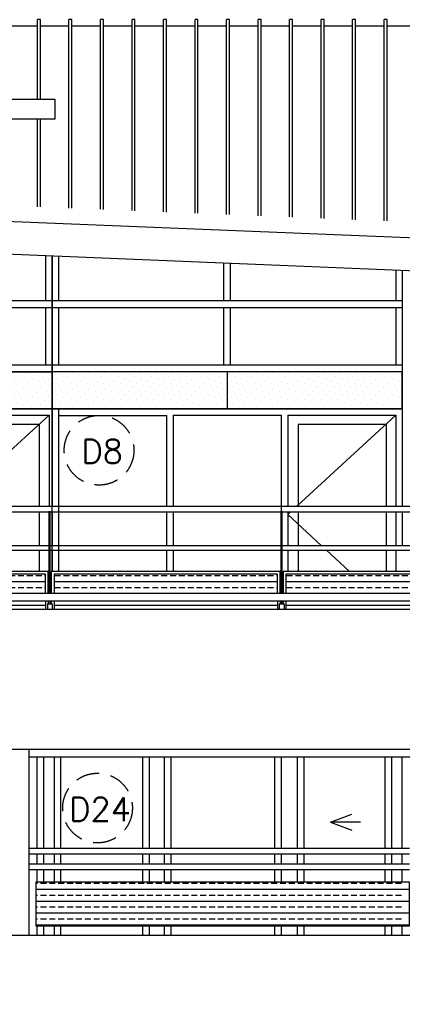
# Model space of a CAD drawing. Extents: x -84711 to 98481, y -64904 to 90945.
# Tile 23 of 29: x 35686 to 39729, y 72160 to 82560. Entities that reach past the tile are written whole.
import ezdxf

# ---------------------------------------------------------------- set-up
doc = ezdxf.new("R2010")
doc.units = 0
doc.header["$LTSCALE"] = 2000
doc.header["$MEASUREMENT"] = 0
doc.linetypes.add('HIDDEN2', pattern=[0.1875, 0.125, -0.0625])
doc.layers.get('0').update_dxf_attribs({"linetype": 'CONTINUOUS'})
for name, color, linetype in [('ALGEM-ARC', 15, 'CONTINUOUS'), ('ALUM-AZ', 15, 'CONTINUOUS'), ('BETON-AZ', 3, 'CONTINUOUS'), ('HOUT-AZ', 15, 'CONTINUOUS'), ('MTXT35', 4, 'CONTINUOUS'), ('MUURGAT', 2, 'CONTINUOUS'), ('NATUUR', 6, 'CONTINUOUS'), ('NUMMER', 2, 'CONTINUOUS'), ('STAAL-AZ', 3, 'CONTINUOUS')]:
    doc.layers.add(name, color=color, linetype=linetype)
doc.styles.get("Standard").update_dxf_attribs({"font": 'simplex'})

# ---------------------------------------------------------------- blocks, each defined once
blk = doc.blocks.new('*X38')
at = {"color": 0}
for p, q in [((71749, 31002), (71749, 31002)), ((71926, 31002), (71926, 31002)), ((72103, 31002), (72103, 31002)), ((72280, 31002), (72280, 31002)), ((72456, 31002), (72456, 31002)), ((72633, 31002), (72633, 31002)), ((72810, 31002), (72810, 31002)), ((72987, 31002), (72987, 31002)), ((73163, 31002), (73163, 31002)), ((73340, 31002), (73340, 31002)), ((73517, 31002), (73517, 31002)), ((73694, 31002), (73694, 31002)), ((73871, 31002), (73871, 31002)), ((74047, 31002), (74047, 31002)), ((74224, 31002), (74224, 31002)), ((74401, 31002), (74401, 31002)), ((74578, 31002), (74578, 31002)), ((74754, 31002), (74754, 31002)), ((74931, 31002), (74931, 31002)), ((75108, 31002), (75108, 31002)), ((75285, 31002), (75285, 31002)), ((71727, 30892), (71727, 30892)), ((71771, 30936), (71771, 30936)), ((71816, 30980), (71816, 30980)), ((71838, 30914), (71838, 30914)), ((71882, 30958), (71882, 30958)), ((71904, 30892), (71904, 30892)), ((71948, 30936), (71948, 30936)), ((71992, 30980), (71992, 30980)), ((72014, 30914), (72014, 30914)), ((72059, 30958), (72059, 30958)), ((72081, 30892), (72081, 30892)), ((72125, 30936), (72125, 30936)), ((72169, 30980), (72169, 30980)), ((72191, 30914), (72191, 30914)), ((72235, 30958), (72235, 30958)), ((72257, 30892), (72257, 30892)), ((72302, 30936), (72302, 30936)), ((72346, 30980), (72346, 30980)), ((72368, 30914), (72368, 30914)), ((72412, 30958), (72412, 30958)), ((72434, 30892), (72434, 30892)), ((72478, 30936), (72478, 30936)), ((72523, 30980), (72523, 30980)), ((72545, 30914), (72545, 30914)), ((72589, 30958), (72589, 30958)), ((72611, 30892), (72611, 30892)), ((72655, 30936), (72655, 30936)), ((72699, 30980), (72699, 30980)), ((72722, 30914), (72722, 30914)), ((72766, 30958), (72766, 30958)), ((72788, 30892), (72788, 30892)), ((72832, 30936), (72832, 30936)), ((72876, 30980), (72876, 30980)), ((72898, 30914), (72898, 30914)), ((72942, 30958), (72942, 30958)), ((72965, 30892), (72965, 30892)), ((73009, 30936), (73009, 30936)), ((73053, 30980), (73053, 30980)), ((73075, 30914), (73075, 30914)), ((73119, 30958), (73119, 30958)), ((73141, 30892), (73141, 30892)), ((73186, 30936), (73186, 30936)), ((73230, 30980), (73230, 30980)), ((73252, 30914), (73252, 30914)), ((73296, 30958), (73296, 30958)), ((73318, 30892), (73318, 30892)), ((73362, 30936), (73362, 30936)), ((73407, 30980), (73407, 30980)), ((73429, 30914), (73429, 30914)), ((73473, 30958), (73473, 30958)), ((73495, 30892), (73495, 30892)), ((73539, 30936), (73539, 30936)), ((73583, 30980), (73583, 30980)), ((73605, 30914), (73605, 30914)), ((73650, 30958), (73650, 30958)), ((73672, 30892), (73672, 30892)), ((73716, 30936), (73716, 30936)), ((73760, 30980), (73760, 30980)), ((73782, 30914), (73782, 30914)), ((73826, 30958), (73826, 30958)), ((73848, 30892), (73848, 30892)), ((73893, 30936), (73893, 30936)), ((73937, 30980), (73937, 30980)), ((73959, 30914), (73959, 30914)), ((74003, 30958), (74003, 30958)), ((74025, 30892), (74025, 30892)), ((74069, 30936), (74069, 30936)), ((74114, 30980), (74114, 30980)), ((74136, 30914), (74136, 30914)), ((74180, 30958), (74180, 30958)), ((74202, 30892), (74202, 30892)), ((74246, 30936), (74246, 30936)), ((74290, 30980), (74290, 30980)), ((74313, 30914), (74313, 30914)), ((74357, 30958), (74357, 30958)), ((74379, 30892), (74379, 30892)), ((74423, 30936), (74423, 30936)), ((74467, 30980), (74467, 30980)), ((74489, 30914), (74489, 30914)), ((74533, 30958), (74533, 30958)), ((74556, 30892), (74556, 30892)), ((74600, 30936), (74600, 30936)), ((74644, 30980), (74644, 30980)), ((74666, 30914), (74666, 30914)), ((74710, 30958), (74710, 30958)), ((74732, 30892), (74732, 30892)), ((74777, 30936), (74777, 30936)), ((74821, 30980), (74821, 30980)), ((74843, 30914), (74843, 30914)), ((74887, 30958), (74887, 30958)), ((74909, 30892), (74909, 30892)), ((74953, 30936), (74953, 30936)), ((74998, 30980), (74998, 30980)), ((75020, 30914), (75020, 30914)), ((75064, 30958), (75064, 30958)), ((75086, 30892), (75086, 30892)), ((75130, 30936), (75130, 30936)), ((75174, 30980), (75174, 30980)), ((75196, 30914), (75196, 30914)), ((75241, 30958), (75241, 30958)), ((75263, 30892), (75263, 30892)), ((75307, 30936), (75307, 30936)), ((75351, 30980), (75351, 30980)), ((75373, 30914), (75373, 30914)), ((71749, 30825), (71749, 30825)), ((71793, 30870), (71793, 30870)), ((71816, 30803), (71816, 30803)), ((71860, 30848), (71860, 30848)), ((71926, 30825), (71926, 30825)), ((71970, 30870), (71970, 30870)), ((71992, 30803), (71992, 30803)), ((72037, 30848), (72037, 30848)), ((72103, 30825), (72103, 30825)), ((72147, 30870), (72147, 30870)), ((72169, 30803), (72169, 30803)), ((72213, 30848), (72213, 30848)), ((72280, 30825), (72280, 30825)), ((72324, 30870), (72324, 30870)), ((72346, 30803), (72346, 30803)), ((72390, 30848), (72390, 30848)), ((72456, 30825), (72456, 30825)), ((72501, 30870), (72501, 30870)), ((72523, 30803), (72523, 30803)), ((72567, 30848), (72567, 30848)), ((72633, 30825), (72633, 30825)), ((72677, 30870), (72677, 30870)), ((72699, 30803), (72699, 30803)), ((72744, 30848), (72744, 30848)), ((72810, 30825), (72810, 30825)), ((72854, 30870), (72854, 30870)), ((72876, 30803), (72876, 30803)), ((72920, 30848), (72920, 30848)), ((72987, 30825), (72987, 30825)), ((73031, 30870), (73031, 30870)), ((73053, 30803), (73053, 30803)), ((73097, 30848), (73097, 30848)), ((73163, 30825), (73163, 30825)), ((73208, 30870), (73208, 30870)), ((73230, 30803), (73230, 30803)), ((73274, 30848), (73274, 30848)), ((73340, 30825), (73340, 30825)), ((73384, 30870), (73384, 30870)), ((73407, 30803), (73407, 30803)), ((73451, 30848), (73451, 30848)), ((73517, 30825), (73517, 30825)), ((73561, 30870), (73561, 30870)), ((73583, 30803), (73583, 30803)), ((73627, 30848), (73627, 30848)), ((73694, 30825), (73694, 30825)), ((73738, 30870), (73738, 30870)), ((73760, 30803), (73760, 30803)), ((73804, 30848), (73804, 30848)), ((73871, 30825), (73871, 30825)), ((73915, 30870), (73915, 30870)), ((73937, 30803), (73937, 30803)), ((73981, 30848), (73981, 30848)), ((74047, 30825), (74047, 30825)), ((74092, 30870), (74092, 30870)), ((74114, 30803), (74114, 30803)), ((74158, 30848), (74158, 30848)), ((74224, 30825), (74224, 30825)), ((74268, 30870), (74268, 30870)), ((74290, 30803), (74290, 30803)), ((74335, 30848), (74335, 30848)), ((74401, 30825), (74401, 30825)), ((74445, 30870), (74445, 30870)), ((74467, 30803), (74467, 30803)), ((74511, 30848), (74511, 30848)), ((74578, 30825), (74578, 30825)), ((74622, 30870), (74622, 30870)), ((74644, 30803), (74644, 30803)), ((74688, 30848), (74688, 30848)), ((74754, 30825), (74754, 30825)), ((74799, 30870), (74799, 30870)), ((74821, 30803), (74821, 30803)), ((74865, 30848), (74865, 30848)), ((74931, 30825), (74931, 30825)), ((74975, 30870), (74975, 30870)), ((74998, 30803), (74998, 30803)), ((75042, 30848), (75042, 30848)), ((75108, 30825), (75108, 30825)), ((75152, 30870), (75152, 30870)), ((75174, 30803), (75174, 30803)), ((75218, 30848), (75218, 30848)), ((75285, 30825), (75285, 30825)), ((75329, 30870), (75329, 30870)), ((75351, 30803), (75351, 30803)), ((75395, 30848), (75395, 30848)), ((71727, 30715), (71727, 30715)), ((71771, 30759), (71771, 30759)), ((71793, 30693), (71793, 30693)), ((71838, 30737), (71838, 30737)), ((71882, 30781), (71882, 30781)), ((71904, 30715), (71904, 30715)), ((71948, 30759), (71948, 30759)), ((71970, 30693), (71970, 30693)), ((72014, 30737), (72014, 30737)), ((72059, 30781), (72059, 30781)), ((72081, 30715), (72081, 30715)), ((72125, 30759), (72125, 30759)), ((72147, 30693), (72147, 30693)), ((72191, 30737), (72191, 30737)), ((72235, 30781), (72235, 30781)), ((72257, 30715), (72257, 30715)), ((72302, 30759), (72302, 30759)), ((72324, 30693), (72324, 30693)), ((72368, 30737), (72368, 30737)), ((72412, 30781), (72412, 30781)), ((72434, 30715), (72434, 30715)), ((72478, 30759), (72478, 30759)), ((72501, 30693), (72501, 30693)), ((72545, 30737), (72545, 30737)), ((72589, 30781), (72589, 30781)), ((72611, 30715), (72611, 30715)), ((72655, 30759), (72655, 30759)), ((72677, 30693), (72677, 30693)), ((72722, 30737), (72722, 30737)), ((72766, 30781), (72766, 30781)), ((72788, 30715), (72788, 30715)), ((72832, 30759), (72832, 30759)), ((72854, 30693), (72854, 30693)), ((72898, 30737), (72898, 30737)), ((72942, 30781), (72942, 30781)), ((72965, 30715), (72965, 30715)), ((73009, 30759), (73009, 30759)), ((73031, 30693), (73031, 30693)), ((73075, 30737), (73075, 30737)), ((73119, 30781), (73119, 30781)), ((73141, 30715), (73141, 30715)), ((73186, 30759), (73186, 30759)), ((73208, 30693), (73208, 30693)), ((73252, 30737), (73252, 30737)), ((73296, 30781), (73296, 30781)), ((73318, 30715), (73318, 30715)), ((73362, 30759), (73362, 30759)), ((73384, 30693), (73384, 30693)), ((73429, 30737), (73429, 30737)), ((73473, 30781), (73473, 30781)), ((73495, 30715), (73495, 30715)), ((73539, 30759), (73539, 30759)), ((73561, 30693), (73561, 30693)), ((73605, 30737), (73605, 30737)), ((73650, 30781), (73650, 30781)), ((73672, 30715), (73672, 30715)), ((73716, 30759), (73716, 30759)), ((73738, 30693), (73738, 30693)), ((73782, 30737), (73782, 30737)), ((73826, 30781), (73826, 30781)), ((73848, 30715), (73848, 30715)), ((73893, 30759), (73893, 30759)), ((73915, 30693), (73915, 30693)), ((73959, 30737), (73959, 30737)), ((74003, 30781), (74003, 30781)), ((74025, 30715), (74025, 30715)), ((74069, 30759), (74069, 30759)), ((74092, 30693), (74092, 30693)), ((74136, 30737), (74136, 30737)), ((74180, 30781), (74180, 30781)), ((74202, 30715), (74202, 30715)), ((74246, 30759), (74246, 30759)), ((74268, 30693), (74268, 30693)), ((74313, 30737), (74313, 30737)), ((74357, 30781), (74357, 30781)), ((74379, 30715), (74379, 30715)), ((74423, 30759), (74423, 30759)), ((74445, 30693), (74445, 30693)), ((74489, 30737), (74489, 30737)), ((74533, 30781), (74533, 30781)), ((74556, 30715), (74556, 30715)), ((74600, 30759), (74600, 30759)), ((74622, 30693), (74622, 30693)), ((74666, 30737), (74666, 30737)), ((74710, 30781), (74710, 30781)), ((74732, 30715), (74732, 30715)), ((74777, 30759), (74777, 30759)), ((74799, 30693), (74799, 30693)), ((74843, 30737), (74843, 30737)), ((74887, 30781), (74887, 30781)), ((74909, 30715), (74909, 30715)), ((74953, 30759), (74953, 30759)), ((74975, 30693), (74975, 30693)), ((75020, 30737), (75020, 30737)), ((75064, 30781), (75064, 30781)), ((75086, 30715), (75086, 30715)), ((75130, 30759), (75130, 30759)), ((75152, 30693), (75152, 30693)), ((75196, 30737), (75196, 30737)), ((75241, 30781), (75241, 30781)), ((75263, 30715), (75263, 30715)), ((75307, 30759), (75307, 30759)), ((75329, 30693), (75329, 30693)), ((75373, 30737), (75373, 30737)), ((71749, 30649), (71749, 30649)), ((71816, 30627), (71816, 30627)), ((71860, 30671), (71860, 30671)), ((71926, 30649), (71926, 30649)), ((71992, 30627), (71992, 30627)), ((72037, 30671), (72037, 30671)), ((72103, 30649), (72103, 30649)), ((72169, 30627), (72169, 30627)), ((72213, 30671), (72213, 30671)), ((72280, 30649), (72280, 30649)), ((72346, 30627), (72346, 30627)), ((72390, 30671), (72390, 30671)), ((72456, 30649), (72456, 30649)), ((72523, 30627), (72523, 30627)), ((72567, 30671), (72567, 30671)), ((72633, 30649), (72633, 30649)), ((72699, 30627), (72699, 30627)), ((72744, 30671), (72744, 30671)), ((72810, 30649), (72810, 30649)), ((72876, 30627), (72876, 30627)), ((72920, 30671), (72920, 30671)), ((72987, 30649), (72987, 30649)), ((73053, 30627), (73053, 30627)), ((73097, 30671), (73097, 30671)), ((73163, 30649), (73163, 30649)), ((73230, 30627), (73230, 30627)), ((73274, 30671), (73274, 30671)), ((73340, 30649), (73340, 30649)), ((73407, 30627), (73407, 30627)), ((73451, 30671), (73451, 30671)), ((73517, 30649), (73517, 30649)), ((73583, 30627), (73583, 30627)), ((73627, 30671), (73627, 30671)), ((73694, 30649), (73694, 30649)), ((73760, 30627), (73760, 30627)), ((73804, 30671), (73804, 30671)), ((73871, 30649), (73871, 30649)), ((73937, 30627), (73937, 30627)), ((73981, 30671), (73981, 30671)), ((74047, 30649), (74047, 30649)), ((74114, 30627), (74114, 30627)), ((74158, 30671), (74158, 30671)), ((74224, 30649), (74224, 30649)), ((74290, 30627), (74290, 30627)), ((74335, 30671), (74335, 30671)), ((74401, 30649), (74401, 30649)), ((74467, 30627), (74467, 30627)), ((74511, 30671), (74511, 30671)), ((74578, 30649), (74578, 30649)), ((74644, 30627), (74644, 30627)), ((74688, 30671), (74688, 30671)), ((74754, 30649), (74754, 30649)), ((74821, 30627), (74821, 30627)), ((74865, 30671), (74865, 30671)), ((74931, 30649), (74931, 30649)), ((74998, 30627), (74998, 30627)), ((75042, 30671), (75042, 30671)), ((75108, 30649), (75108, 30649)), ((75174, 30627), (75174, 30627)), ((75218, 30671), (75218, 30671)), ((75285, 30649), (75285, 30649)), ((75351, 30627), (75351, 30627)), ((75395, 30671), (75395, 30671))]:
    blk.add_line(p, q, dxfattribs=at)
blk = doc.blocks.new('*X39')
at = {"color": 0}
for p, q in [((232174, 118772), (232174, 118772)), ((232351, 118772), (232351, 118772)), ((232528, 118772), (232528, 118772)), ((232704, 118772), (232704, 118772)), ((232881, 118772), (232881, 118772)), ((233058, 118772), (233058, 118772)), ((233235, 118772), (233235, 118772)), ((233412, 118772), (233412, 118772)), ((233588, 118772), (233588, 118772)), ((233765, 118772), (233765, 118772)), ((233942, 118772), (233942, 118772)), ((234119, 118772), (234119, 118772)), ((234295, 118772), (234295, 118772)), ((234472, 118772), (234472, 118772)), ((234649, 118772), (234649, 118772)), ((234826, 118772), (234826, 118772)), ((235003, 118772), (235003, 118772)), ((235179, 118772), (235179, 118772)), ((235356, 118772), (235356, 118772)), ((235533, 118772), (235533, 118772)), ((235710, 118772), (235710, 118772)), ((235886, 118772), (235886, 118772)), ((236063, 118772), (236063, 118772)), ((236240, 118772), (236240, 118772)), ((236417, 118772), (236417, 118772)), ((236594, 118772), (236594, 118772)), ((232064, 118750), (232064, 118750)), ((232086, 118683), (232086, 118683)), ((232130, 118728), (232130, 118728)), ((232152, 118661), (232152, 118661)), ((232196, 118706), (232196, 118706)), ((232240, 118750), (232240, 118750)), ((232262, 118683), (232262, 118683)), ((232307, 118728), (232307, 118728)), ((232329, 118661), (232329, 118661)), ((232373, 118706), (232373, 118706)), ((232417, 118750), (232417, 118750)), ((232439, 118683), (232439, 118683)), ((232483, 118728), (232483, 118728)), ((232506, 118661), (232506, 118661)), ((232550, 118706), (232550, 118706)), ((232594, 118750), (232594, 118750)), ((232616, 118683), (232616, 118683)), ((232660, 118728), (232660, 118728)), ((232682, 118661), (232682, 118661)), ((232727, 118706), (232727, 118706)), ((232771, 118750), (232771, 118750)), ((232793, 118683), (232793, 118683)), ((232837, 118728), (232837, 118728)), ((232859, 118661), (232859, 118661)), ((232903, 118706), (232903, 118706)), ((232947, 118750), (232947, 118750)), ((232970, 118683), (232970, 118683)), ((233014, 118728), (233014, 118728)), ((233036, 118661), (233036, 118661)), ((233080, 118706), (233080, 118706)), ((233124, 118750), (233124, 118750)), ((233146, 118683), (233146, 118683)), ((233191, 118728), (233191, 118728)), ((233213, 118661), (233213, 118661)), ((233257, 118706), (233257, 118706)), ((233301, 118750), (233301, 118750)), ((233323, 118683), (233323, 118683)), ((233367, 118728), (233367, 118728)), ((233389, 118661), (233389, 118661)), ((233434, 118706), (233434, 118706)), ((233478, 118750), (233478, 118750)), ((233500, 118683), (233500, 118683)), ((233544, 118728), (233544, 118728)), ((233566, 118661), (233566, 118661)), ((233610, 118706), (233610, 118706)), ((233655, 118750), (233655, 118750)), ((233677, 118683), (233677, 118683)), ((233721, 118728), (233721, 118728)), ((233743, 118661), (233743, 118661)), ((233787, 118706), (233787, 118706)), ((233831, 118750), (233831, 118750)), ((233853, 118683), (233853, 118683)), ((233898, 118728), (233898, 118728)), ((233920, 118661), (233920, 118661)), ((233964, 118706), (233964, 118706)), ((234008, 118750), (234008, 118750)), ((234030, 118683), (234030, 118683)), ((234074, 118728), (234074, 118728)), ((234097, 118661), (234097, 118661)), ((234141, 118706), (234141, 118706)), ((234185, 118750), (234185, 118750)), ((234207, 118683), (234207, 118683)), ((234251, 118728), (234251, 118728)), ((234273, 118661), (234273, 118661)), ((234318, 118706), (234318, 118706)), ((234362, 118750), (234362, 118750)), ((234384, 118683), (234384, 118683)), ((234428, 118728), (234428, 118728)), ((234450, 118661), (234450, 118661)), ((234494, 118706), (234494, 118706)), ((234538, 118750), (234538, 118750)), ((234561, 118683), (234561, 118683)), ((234605, 118728), (234605, 118728)), ((234627, 118661), (234627, 118661)), ((234671, 118706), (234671, 118706)), ((234715, 118750), (234715, 118750)), ((234737, 118683), (234737, 118683)), ((234782, 118728), (234782, 118728)), ((234804, 118661), (234804, 118661)), ((234848, 118706), (234848, 118706)), ((234892, 118750), (234892, 118750)), ((234914, 118683), (234914, 118683)), ((234958, 118728), (234958, 118728)), ((234980, 118661), (234980, 118661)), ((235025, 118706), (235025, 118706)), ((235069, 118750), (235069, 118750)), ((235091, 118683), (235091, 118683)), ((235135, 118728), (235135, 118728)), ((235157, 118661), (235157, 118661)), ((235201, 118706), (235201, 118706)), ((235246, 118750), (235246, 118750)), ((235268, 118683), (235268, 118683)), ((235312, 118728), (235312, 118728)), ((235334, 118661), (235334, 118661)), ((235378, 118706), (235378, 118706)), ((235422, 118750), (235422, 118750)), ((235444, 118683), (235444, 118683)), ((235489, 118728), (235489, 118728)), ((235511, 118661), (235511, 118661)), ((235555, 118706), (235555, 118706)), ((235599, 118750), (235599, 118750)), ((235621, 118683), (235621, 118683)), ((235665, 118728), (235665, 118728)), ((235688, 118661), (235688, 118661)), ((235732, 118706), (235732, 118706)), ((235776, 118750), (235776, 118750)), ((235798, 118683), (235798, 118683)), ((235842, 118728), (235842, 118728)), ((235864, 118661), (235864, 118661)), ((235908, 118706), (235908, 118706)), ((235953, 118750), (235953, 118750)), ((235975, 118683), (235975, 118683)), ((236019, 118728), (236019, 118728)), ((236041, 118661), (236041, 118661)), ((236085, 118706), (236085, 118706)), ((236129, 118750), (236129, 118750)), ((236152, 118683), (236152, 118683)), ((236196, 118728), (236196, 118728)), ((236218, 118661), (236218, 118661)), ((236262, 118706), (236262, 118706)), ((236306, 118750), (236306, 118750)), ((236328, 118683), (236328, 118683)), ((236373, 118728), (236373, 118728)), ((236395, 118661), (236395, 118661)), ((236439, 118706), (236439, 118706)), ((236483, 118750), (236483, 118750)), ((236505, 118683), (236505, 118683)), ((236549, 118728), (236549, 118728)), ((236571, 118661), (236571, 118661)), ((236616, 118706), (236616, 118706)), ((232042, 118639), (232042, 118639)), ((232064, 118573), (232064, 118573)), ((232108, 118617), (232108, 118617)), ((232174, 118595), (232174, 118595)), ((232218, 118639), (232218, 118639)), ((232240, 118573), (232240, 118573)), ((232285, 118617), (232285, 118617)), ((232351, 118595), (232351, 118595)), ((232395, 118639), (232395, 118639)), ((232417, 118573), (232417, 118573)), ((232461, 118617), (232461, 118617)), ((232528, 118595), (232528, 118595)), ((232572, 118639), (232572, 118639)), ((232594, 118573), (232594, 118573)), ((232638, 118617), (232638, 118617)), ((232704, 118595), (232704, 118595)), ((232749, 118639), (232749, 118639)), ((232771, 118573), (232771, 118573)), ((232815, 118617), (232815, 118617)), ((232881, 118595), (232881, 118595)), ((232925, 118639), (232925, 118639)), ((232947, 118573), (232947, 118573)), ((232992, 118617), (232992, 118617)), ((233058, 118595), (233058, 118595)), ((233102, 118639), (233102, 118639)), ((233124, 118573), (233124, 118573)), ((233168, 118617), (233168, 118617)), ((233235, 118595), (233235, 118595)), ((233279, 118639), (233279, 118639)), ((233301, 118573), (233301, 118573)), ((233345, 118617), (233345, 118617)), ((233412, 118595), (233412, 118595)), ((233456, 118639), (233456, 118639)), ((233478, 118573), (233478, 118573)), ((233522, 118617), (233522, 118617)), ((233588, 118595), (233588, 118595)), ((233632, 118639), (233632, 118639)), ((233655, 118573), (233655, 118573)), ((233699, 118617), (233699, 118617)), ((233765, 118595), (233765, 118595)), ((233809, 118639), (233809, 118639)), ((233831, 118573), (233831, 118573)), ((233876, 118617), (233876, 118617)), ((233942, 118595), (233942, 118595)), ((233986, 118639), (233986, 118639)), ((234008, 118573), (234008, 118573)), ((234052, 118617), (234052, 118617)), ((234119, 118595), (234119, 118595)), ((234163, 118639), (234163, 118639)), ((234185, 118573), (234185, 118573)), ((234229, 118617), (234229, 118617)), ((234295, 118595), (234295, 118595)), ((234340, 118639), (234340, 118639)), ((234362, 118573), (234362, 118573)), ((234406, 118617), (234406, 118617)), ((234472, 118595), (234472, 118595)), ((234516, 118639), (234516, 118639)), ((234538, 118573), (234538, 118573)), ((234583, 118617), (234583, 118617)), ((234649, 118595), (234649, 118595)), ((234693, 118639), (234693, 118639)), ((234715, 118573), (234715, 118573)), ((234759, 118617), (234759, 118617)), ((234826, 118595), (234826, 118595)), ((234870, 118639), (234870, 118639)), ((234892, 118573), (234892, 118573)), ((234936, 118617), (234936, 118617)), ((235003, 118595), (235003, 118595)), ((235047, 118639), (235047, 118639)), ((235069, 118573), (235069, 118573)), ((235113, 118617), (235113, 118617)), ((235179, 118595), (235179, 118595)), ((235223, 118639), (235223, 118639)), ((235246, 118573), (235246, 118573)), ((235290, 118617), (235290, 118617)), ((235356, 118595), (235356, 118595)), ((235400, 118639), (235400, 118639)), ((235422, 118573), (235422, 118573)), ((235467, 118617), (235467, 118617)), ((235533, 118595), (235533, 118595)), ((235577, 118639), (235577, 118639)), ((235599, 118573), (235599, 118573)), ((235643, 118617), (235643, 118617)), ((235710, 118595), (235710, 118595)), ((235754, 118639), (235754, 118639)), ((235776, 118573), (235776, 118573)), ((235820, 118617), (235820, 118617)), ((235886, 118595), (235886, 118595)), ((235931, 118639), (235931, 118639)), ((235953, 118573), (235953, 118573)), ((235997, 118617), (235997, 118617)), ((236063, 118595), (236063, 118595)), ((236107, 118639), (236107, 118639)), ((236129, 118573), (236129, 118573)), ((236174, 118617), (236174, 118617)), ((236240, 118595), (236240, 118595)), ((236284, 118639), (236284, 118639)), ((236306, 118573), (236306, 118573)), ((236350, 118617), (236350, 118617)), ((236417, 118595), (236417, 118595)), ((236461, 118639), (236461, 118639)), ((236483, 118573), (236483, 118573)), ((236527, 118617), (236527, 118617)), ((236594, 118595), (236594, 118595)), ((236638, 118639), (236638, 118639)), ((232042, 118462), (232042, 118462)), ((232086, 118507), (232086, 118507)), ((232130, 118551), (232130, 118551)), ((232152, 118485), (232152, 118485)), ((232196, 118529), (232196, 118529)), ((232218, 118462), (232218, 118462)), ((232262, 118507), (232262, 118507)), ((232307, 118551), (232307, 118551)), ((232329, 118485), (232329, 118485)), ((232373, 118529), (232373, 118529)), ((232395, 118462), (232395, 118462)), ((232439, 118507), (232439, 118507)), ((232483, 118551), (232483, 118551)), ((232506, 118485), (232506, 118485)), ((232550, 118529), (232550, 118529)), ((232572, 118462), (232572, 118462)), ((232616, 118507), (232616, 118507)), ((232660, 118551), (232660, 118551)), ((232682, 118485), (232682, 118485)), ((232727, 118529), (232727, 118529)), ((232749, 118462), (232749, 118462)), ((232793, 118507), (232793, 118507)), ((232837, 118551), (232837, 118551)), ((232859, 118485), (232859, 118485)), ((232903, 118529), (232903, 118529)), ((232925, 118462), (232925, 118462)), ((232970, 118507), (232970, 118507)), ((233014, 118551), (233014, 118551)), ((233036, 118485), (233036, 118485)), ((233080, 118529), (233080, 118529)), ((233102, 118462), (233102, 118462)), ((233146, 118507), (233146, 118507)), ((233191, 118551), (233191, 118551)), ((233213, 118485), (233213, 118485)), ((233257, 118529), (233257, 118529)), ((233279, 118462), (233279, 118462)), ((233323, 118507), (233323, 118507)), ((233367, 118551), (233367, 118551)), ((233389, 118485), (233389, 118485)), ((233434, 118529), (233434, 118529)), ((233456, 118462), (233456, 118462)), ((233500, 118507), (233500, 118507)), ((233544, 118551), (233544, 118551)), ((233566, 118485), (233566, 118485)), ((233610, 118529), (233610, 118529)), ((233632, 118462), (233632, 118462)), ((233677, 118507), (233677, 118507)), ((233721, 118551), (233721, 118551)), ((233743, 118485), (233743, 118485)), ((233787, 118529), (233787, 118529)), ((233809, 118462), (233809, 118462)), ((233853, 118507), (233853, 118507)), ((233898, 118551), (233898, 118551)), ((233920, 118485), (233920, 118485)), ((233964, 118529), (233964, 118529)), ((233986, 118462), (233986, 118462)), ((234030, 118507), (234030, 118507)), ((234074, 118551), (234074, 118551)), ((234097, 118485), (234097, 118485)), ((234141, 118529), (234141, 118529)), ((234163, 118462), (234163, 118462)), ((234207, 118507), (234207, 118507)), ((234251, 118551), (234251, 118551)), ((234273, 118485), (234273, 118485)), ((234318, 118529), (234318, 118529)), ((234340, 118462), (234340, 118462)), ((234384, 118507), (234384, 118507)), ((234428, 118551), (234428, 118551)), ((234450, 118485), (234450, 118485)), ((234494, 118529), (234494, 118529)), ((234516, 118462), (234516, 118462)), ((234561, 118507), (234561, 118507)), ((234605, 118551), (234605, 118551)), ((234627, 118485), (234627, 118485)), ((234671, 118529), (234671, 118529)), ((234693, 118462), (234693, 118462)), ((234737, 118507), (234737, 118507)), ((234782, 118551), (234782, 118551)), ((234804, 118485), (234804, 118485)), ((234848, 118529), (234848, 118529)), ((234870, 118462), (234870, 118462)), ((234914, 118507), (234914, 118507)), ((234958, 118551), (234958, 118551)), ((234980, 118485), (234980, 118485)), ((235025, 118529), (235025, 118529)), ((235047, 118462), (235047, 118462)), ((235091, 118507), (235091, 118507)), ((235135, 118551), (235135, 118551)), ((235157, 118485), (235157, 118485)), ((235201, 118529), (235201, 118529)), ((235223, 118462), (235223, 118462)), ((235268, 118507), (235268, 118507)), ((235312, 118551), (235312, 118551)), ((235334, 118485), (235334, 118485)), ((235378, 118529), (235378, 118529)), ((235400, 118462), (235400, 118462)), ((235444, 118507), (235444, 118507)), ((235489, 118551), (235489, 118551)), ((235511, 118485), (235511, 118485)), ((235555, 118529), (235555, 118529)), ((235577, 118462), (235577, 118462)), ((235621, 118507), (235621, 118507)), ((235665, 118551), (235665, 118551)), ((235688, 118485), (235688, 118485)), ((235732, 118529), (235732, 118529)), ((235754, 118462), (235754, 118462)), ((235798, 118507), (235798, 118507)), ((235842, 118551), (235842, 118551)), ((235864, 118485), (235864, 118485)), ((235908, 118529), (235908, 118529)), ((235931, 118462), (235931, 118462)), ((235975, 118507), (235975, 118507)), ((236019, 118551), (236019, 118551)), ((236041, 118485), (236041, 118485)), ((236085, 118529), (236085, 118529)), ((236107, 118462), (236107, 118462)), ((236152, 118507), (236152, 118507)), ((236196, 118551), (236196, 118551)), ((236218, 118485), (236218, 118485)), ((236262, 118529), (236262, 118529)), ((236284, 118462), (236284, 118462)), ((236328, 118507), (236328, 118507)), ((236373, 118551), (236373, 118551)), ((236395, 118485), (236395, 118485)), ((236439, 118529), (236439, 118529)), ((236461, 118462), (236461, 118462)), ((236505, 118507), (236505, 118507)), ((236549, 118551), (236549, 118551)), ((236571, 118485), (236571, 118485)), ((236616, 118529), (236616, 118529)), ((236638, 118462), (236638, 118462)), ((232108, 118440), (232108, 118440)), ((232174, 118418), (232174, 118418)), ((232285, 118440), (232285, 118440)), ((232351, 118418), (232351, 118418)), ((232461, 118440), (232461, 118440)), ((232528, 118418), (232528, 118418)), ((232638, 118440), (232638, 118440)), ((232704, 118418), (232704, 118418)), ((232815, 118440), (232815, 118440)), ((232881, 118418), (232881, 118418)), ((232992, 118440), (232992, 118440)), ((233058, 118418), (233058, 118418)), ((233168, 118440), (233168, 118440)), ((233235, 118418), (233235, 118418)), ((233345, 118440), (233345, 118440)), ((233412, 118418), (233412, 118418)), ((233522, 118440), (233522, 118440)), ((233588, 118418), (233588, 118418)), ((233699, 118440), (233699, 118440)), ((233765, 118418), (233765, 118418)), ((233876, 118440), (233876, 118440)), ((233942, 118418), (233942, 118418)), ((234052, 118440), (234052, 118440)), ((234119, 118418), (234119, 118418)), ((234229, 118440), (234229, 118440)), ((234295, 118418), (234295, 118418)), ((234406, 118440), (234406, 118440)), ((234472, 118418), (234472, 118418)), ((234583, 118440), (234583, 118440)), ((234649, 118418), (234649, 118418)), ((234759, 118440), (234759, 118440)), ((234826, 118418), (234826, 118418)), ((234936, 118440), (234936, 118440)), ((235003, 118418), (235003, 118418)), ((235113, 118440), (235113, 118440)), ((235179, 118418), (235179, 118418)), ((235290, 118440), (235290, 118440)), ((235356, 118418), (235356, 118418)), ((235467, 118440), (235467, 118440)), ((235533, 118418), (235533, 118418)), ((235643, 118440), (235643, 118440)), ((235710, 118418), (235710, 118418)), ((235820, 118440), (235820, 118440)), ((235886, 118418), (235886, 118418)), ((235997, 118440), (235997, 118440)), ((236063, 118418), (236063, 118418)), ((236174, 118440), (236174, 118440)), ((236240, 118418), (236240, 118418)), ((236350, 118440), (236350, 118440)), ((236417, 118418), (236417, 118418)), ((236527, 118440), (236527, 118440)), ((236594, 118418), (236594, 118418))]:
    blk.add_line(p, q, dxfattribs=at)
blk = doc.blocks.new('*X48')
at = {"color": 0}
for p, q in [((35856, 73438), (35875, 73438)), ((35906, 73438), (35969, 73438)), ((36000, 73438), (36062, 73438)), ((36094, 73438), (36156, 73438)), ((36188, 73438), (36250, 73438)), ((36281, 73438), (36344, 73438)), ((36375, 73438), (36438, 73438)), ((36469, 73438), (36531, 73438)), ((36562, 73438), (36625, 73438)), ((36656, 73438), (36719, 73438)), ((36750, 73438), (36812, 73438)), ((36844, 73438), (36906, 73438)), ((36938, 73438), (37000, 73438)), ((37031, 73438), (37094, 73438)), ((37125, 73438), (37188, 73438)), ((37219, 73438), (37281, 73438)), ((37312, 73438), (37375, 73438)), ((37406, 73438), (37469, 73438)), ((37500, 73438), (37562, 73438)), ((37594, 73438), (37656, 73438)), ((37688, 73438), (37750, 73438)), ((37781, 73438), (37844, 73438)), ((37875, 73438), (37938, 73438)), ((37969, 73438), (38031, 73438)), ((38062, 73438), (38125, 73438)), ((38156, 73438), (38219, 73438)), ((38250, 73438), (38312, 73438)), ((38344, 73438), (38406, 73438)), ((38438, 73438), (38500, 73438)), ((38531, 73438), (38594, 73438)), ((38625, 73438), (38688, 73438)), ((38719, 73438), (38781, 73438)), ((38812, 73438), (38875, 73438)), ((38906, 73438), (38969, 73438)), ((39000, 73438), (39062, 73438)), ((39094, 73438), (39156, 73438)), ((39188, 73438), (39250, 73438)), ((39281, 73438), (39344, 73438)), ((39375, 73438), (39438, 73438)), ((39469, 73438), (39531, 73438)), ((39562, 73438), (39625, 73438)), ((39656, 73438), (39719, 73438)), ((35856, 73375), (39806, 73375)), ((35856, 73312), (35875, 73312)), ((35856, 73250), (39806, 73250)), ((35906, 73312), (35969, 73312)), ((36000, 73312), (36062, 73312)), ((36094, 73312), (36156, 73312)), ((36188, 73312), (36250, 73312)), ((36281, 73312), (36344, 73312)), ((36375, 73312), (36438, 73312)), ((36469, 73312), (36531, 73312)), ((36562, 73312), (36625, 73312)), ((36656, 73312), (36719, 73312)), ((36750, 73312), (36812, 73312)), ((36844, 73312), (36906, 73312)), ((36938, 73312), (37000, 73312)), ((37031, 73312), (37094, 73312)), ((37125, 73312), (37188, 73312)), ((37219, 73312), (37281, 73312)), ((37312, 73312), (37375, 73312)), ((37406, 73312), (37469, 73312)), ((37500, 73312), (37562, 73312)), ((37594, 73312), (37656, 73312)), ((37688, 73312), (37750, 73312)), ((37781, 73312), (37844, 73312)), ((37875, 73312), (37938, 73312)), ((37969, 73312), (38031, 73312)), ((38062, 73312), (38125, 73312)), ((38156, 73312), (38219, 73312)), ((38250, 73312), (38312, 73312)), ((38344, 73312), (38406, 73312)), ((38438, 73312), (38500, 73312)), ((38531, 73312), (38594, 73312)), ((38625, 73312), (38688, 73312)), ((38719, 73312), (38781, 73312)), ((38812, 73312), (38875, 73312)), ((38906, 73312), (38969, 73312)), ((39000, 73312), (39062, 73312)), ((39094, 73312), (39156, 73312)), ((39188, 73312), (39250, 73312)), ((39281, 73312), (39344, 73312)), ((39375, 73312), (39438, 73312)), ((39469, 73312), (39531, 73312)), ((39562, 73312), (39625, 73312)), ((39656, 73312), (39719, 73312)), ((35856, 73188), (35875, 73188)), ((35856, 73125), (39806, 73125)), ((35906, 73188), (35969, 73188)), ((36000, 73188), (36062, 73188)), ((36094, 73188), (36156, 73188)), ((36188, 73188), (36250, 73188)), ((36281, 73188), (36344, 73188)), ((36375, 73188), (36438, 73188)), ((36469, 73188), (36531, 73188)), ((36562, 73188), (36625, 73188)), ((36656, 73188), (36719, 73188)), ((36750, 73188), (36812, 73188)), ((36844, 73188), (36906, 73188)), ((36938, 73188), (37000, 73188)), ((37031, 73188), (37094, 73188)), ((37125, 73188), (37188, 73188)), ((37219, 73188), (37281, 73188)), ((37312, 73188), (37375, 73188)), ((37406, 73188), (37469, 73188)), ((37500, 73188), (37562, 73188)), ((37594, 73188), (37656, 73188)), ((37688, 73188), (37750, 73188)), ((37781, 73188), (37844, 73188)), ((37875, 73188), (37938, 73188)), ((37969, 73188), (38031, 73188)), ((38062, 73188), (38125, 73188)), ((38156, 73188), (38219, 73188)), ((38250, 73188), (38312, 73188)), ((38344, 73188), (38406, 73188)), ((38438, 73188), (38500, 73188)), ((38531, 73188), (38594, 73188)), ((38625, 73188), (38688, 73188)), ((38719, 73188), (38781, 73188)), ((38812, 73188), (38875, 73188)), ((38906, 73188), (38969, 73188)), ((39000, 73188), (39062, 73188)), ((39094, 73188), (39156, 73188)), ((39188, 73188), (39250, 73188)), ((39281, 73188), (39344, 73188)), ((39375, 73188), (39438, 73188)), ((39469, 73188), (39531, 73188)), ((39562, 73188), (39625, 73188)), ((39656, 73188), (39719, 73188)), ((35856, 73062), (35875, 73062)), ((35906, 73062), (35969, 73062)), ((36000, 73062), (36062, 73062)), ((36094, 73062), (36156, 73062)), ((36188, 73062), (36250, 73062)), ((36281, 73062), (36344, 73062)), ((36375, 73062), (36438, 73062)), ((36469, 73062), (36531, 73062)), ((36562, 73062), (36625, 73062)), ((36656, 73062), (36719, 73062)), ((36750, 73062), (36812, 73062)), ((36844, 73062), (36906, 73062)), ((36938, 73062), (37000, 73062)), ((37031, 73062), (37094, 73062)), ((37125, 73062), (37188, 73062)), ((37219, 73062), (37281, 73062)), ((37312, 73062), (37375, 73062)), ((37406, 73062), (37469, 73062)), ((37500, 73062), (37562, 73062)), ((37594, 73062), (37656, 73062)), ((37688, 73062), (37750, 73062)), ((37781, 73062), (37844, 73062)), ((37875, 73062), (37938, 73062)), ((37969, 73062), (38031, 73062)), ((38062, 73062), (38125, 73062)), ((38156, 73062), (38219, 73062)), ((38250, 73062), (38312, 73062)), ((38344, 73062), (38406, 73062)), ((38438, 73062), (38500, 73062)), ((38531, 73062), (38594, 73062)), ((38625, 73062), (38688, 73062)), ((38719, 73062), (38781, 73062)), ((38812, 73062), (38875, 73062)), ((38906, 73062), (38969, 73062)), ((39000, 73062), (39062, 73062)), ((39094, 73062), (39156, 73062)), ((39188, 73062), (39250, 73062)), ((39281, 73062), (39344, 73062)), ((39375, 73062), (39438, 73062)), ((39469, 73062), (39531, 73062)), ((39562, 73062), (39625, 73062)), ((39656, 73062), (39719, 73062)), ((35856, 73000), (39806, 73000))]:
    blk.add_line(p, q, dxfattribs=at)
blk = doc.blocks.new('*X49')
at = {"color": 0}
for p, q in [((43406, 76688), (43469, 76688)), ((43500, 76688), (43562, 76688)), ((43594, 76688), (43656, 76688)), ((43688, 76688), (43750, 76688)), ((43781, 76688), (43844, 76688)), ((43875, 76688), (43938, 76688)), ((43969, 76688), (44031, 76688)), ((44062, 76688), (44125, 76688)), ((44156, 76688), (44219, 76688)), ((44250, 76688), (44312, 76688)), ((44344, 76688), (44406, 76688)), ((44438, 76688), (44500, 76688)), ((44531, 76688), (44594, 76688)), ((44625, 76688), (44688, 76688)), ((44719, 76688), (44781, 76688)), ((44812, 76688), (44875, 76688)), ((44906, 76688), (44969, 76688)), ((45000, 76688), (45062, 76688)), ((45094, 76688), (45156, 76688)), ((45188, 76688), (45250, 76688)), ((45281, 76688), (45344, 76688)), ((45375, 76688), (45438, 76688)), ((45469, 76688), (45531, 76688)), ((45562, 76688), (45625, 76688)), ((45656, 76688), (45719, 76688)), ((45750, 76688), (45759, 76688)), ((43399, 76625), (45759, 76625)), ((43406, 76562), (43469, 76562)), ((43500, 76562), (43562, 76562)), ((43594, 76562), (43656, 76562)), ((43688, 76562), (43750, 76562)), ((43781, 76562), (43844, 76562)), ((43875, 76562), (43938, 76562)), ((43969, 76562), (44031, 76562)), ((44062, 76562), (44125, 76562)), ((44156, 76562), (44219, 76562)), ((44250, 76562), (44312, 76562)), ((44344, 76562), (44406, 76562)), ((44438, 76562), (44500, 76562)), ((44531, 76562), (44594, 76562)), ((44625, 76562), (44688, 76562)), ((44719, 76562), (44781, 76562)), ((44812, 76562), (44875, 76562)), ((44906, 76562), (44969, 76562)), ((45000, 76562), (45062, 76562)), ((45094, 76562), (45156, 76562)), ((45188, 76562), (45250, 76562)), ((45281, 76562), (45344, 76562)), ((45375, 76562), (45438, 76562)), ((45469, 76562), (45531, 76562)), ((45562, 76562), (45625, 76562)), ((45656, 76562), (45719, 76562)), ((45750, 76562), (45759, 76562)), ((43399, 76375), (45759, 76375))]:
    blk.add_line(p, q, dxfattribs=at)

msp = doc.modelspace()

# ---------------------------------------------------------------- linework, layer by layer
at = {"layer": 'ALGEM-ARC'}
for p, q in [((38971, 74083), (39194, 74168)), ((38971, 74083), (39194, 73998)), ((39286, 74083), (38971, 74083))]:
    msp.add_line(p, q, dxfattribs=at)
at = {"layer": 'ALUM-AZ'}
for p, q in [((35874, 82493), (35572, 82493)), ((35905, 82560), (35874, 82560)), ((35874, 81719), (35874, 82560)), ((35905, 81719), (35905, 82560)), ((36207, 82493), (35905, 82493)), ((36207, 80570), (36207, 82560)), ((36238, 82560), (36207, 82560)), ((36238, 80569), (36238, 82560)), ((36540, 82493), (36238, 82493)), ((36540, 80557), (36540, 82560)), ((36571, 82560), (36540, 82560)), ((36571, 80555), (36571, 82560)), ((36873, 82493), (36571, 82493)), ((36873, 80543), (36873, 82560)), ((36904, 82560), (36873, 82560)), ((36904, 80542), (36904, 82560)), ((37206, 82493), (36904, 82493)), ((37206, 80530), (37206, 82560)), ((37237, 82560), (37206, 82560)), ((37237, 80528), (37237, 82560)), ((37539, 82493), (37237, 82493)), ((37539, 80516), (37539, 82560)), ((37570, 82560), (37539, 82560)), ((37570, 80515), (37570, 82560)), ((37872, 82493), (37570, 82493)), ((37872, 80503), (37872, 82560)), ((37903, 82560), (37872, 82560)), ((37903, 80501), (37903, 82560)), ((38205, 82493), (37903, 82493)), ((38205, 80489), (38205, 82560)), ((38236, 82560), (38205, 82560)), ((38236, 80488), (38236, 82560)), ((38538, 82493), (38236, 82493)), ((38538, 80476), (38538, 82560)), ((38569, 82560), (38538, 82560)), ((38569, 80474), (38569, 82560)), ((38871, 82493), (38569, 82493)), ((38871, 80462), (38871, 82560)), ((38902, 82560), (38871, 82560)), ((38902, 80461), (38902, 82560)), ((39204, 82493), (38902, 82493)), ((39204, 80448), (39204, 82560)), ((39235, 82560), (39204, 82560)), ((39235, 80447), (39235, 82560)), ((39537, 82493), (39235, 82493)), ((39537, 80435), (39537, 82560)), ((39568, 82560), (39537, 82560)), ((39568, 80434), (39568, 82560)), ((39870, 82493), (39568, 82493)), ((51016, 79798), (-1397, 81927)), ((51002, 79453), (-1411, 81583)), ((35874, 80584), (35874, 81508)), ((35905, 80583), (35905, 81508)), ((35959, 80064), (35959, 79590)), ((36029, 76733), (36029, 80061)), ((36029, 80061), (36029, 77420)), ((36099, 79590), (36099, 80059)), ((37844, 79590), (37844, 79988)), ((37914, 79590), (37914, 79985)), ((39659, 79914), (39659, 79590)), ((39729, 79911), (39729, 77420)), ((36029, 79590), (31399, 79590)), ((39729, 79590), (36029, 79590)), ((31399, 79520), (36029, 79520)), ((35959, 79520), (35959, 78910)), ((36029, 79520), (39729, 79520)), ((36099, 78910), (36099, 79520)), ((37844, 78910), (37844, 79520)), ((37914, 78910), (37914, 79520)), ((39659, 79520), (39659, 78910)), ((36029, 78910), (31399, 78910)), ((31399, 78840), (36029, 78840)), ((39729, 78910), (36029, 78910)), ((39729, 78840), (36029, 78840)), ((37879, 78840), (37879, 78450)), ((36029, 78450), (32329, 78450)), ((39729, 78450), (36029, 78450)), ((37237, 78450), (36124, 78450)), ((34853, 78383), (35997, 78383)), ((35997, 78383), (34948, 77420)), ((35997, 78383), (35997, 77420)), ((36099, 78380), (37240, 78380)), ((36099, 77420), (36099, 78380)), ((37240, 77420), (37240, 78380)), ((37307, 78383), (38451, 78383)), ((37307, 78383), (37307, 77420)), ((38451, 76733), (38451, 78383)), ((38518, 78383), (39662, 78383)), ((38518, 78383), (38518, 77420)), ((39662, 78383), (38613, 77420)), ((39662, 78383), (39662, 77420)), ((35997, 77360), (35997, 76733)), ((36029, 77360), (36029, 77007)), ((36099, 77007), (36099, 77360)), ((37240, 77007), (37240, 77360)), ((37307, 77360), (37307, 77007)), ((38547, 77360), (38518, 77333)), ((38518, 77360), (38518, 77007)), ((38518, 77333), (38872, 77007)), ((39662, 77360), (39662, 77007)), ((39729, 77360), (39729, 77007)), ((36029, 76957), (36029, 76733)), ((36099, 76733), (36099, 76957)), ((37240, 76733), (37240, 76957)), ((37307, 76957), (37307, 76733)), ((38518, 76957), (38518, 76733)), ((38927, 76957), (39171, 76733)), ((39662, 76957), (39662, 76733)), ((51311, 76330), (-11164, 76330)), ((35869, 74770), (35869, 73810)), ((35939, 74770), (35939, 73810)), ((36049, 74770), (36049, 73810)), ((36119, 74770), (36119, 73810)), ((36985, 74770), (36985, 73809)), ((37055, 74770), (37055, 73809)), ((37214, 74770), (37214, 73810)), ((37284, 74770), (37284, 73810)), ((38379, 74770), (38379, 73810)), ((38449, 74770), (38449, 73810)), ((38618, 74770), (38618, 73809)), ((38688, 74770), (38688, 73809)), ((39544, 74770), (39544, 73810)), ((39614, 74770), (39614, 73810)), ((39724, 74770), (39724, 73810)), ((35786, 73809), (35856, 73809)), ((35786, 73749), (35856, 73749)), ((35856, 73809), (39806, 73809)), ((35856, 73749), (39806, 73749)), ((35869, 73750), (35869, 73643)), ((35939, 73750), (35939, 73643)), ((36049, 73750), (36049, 73643)), ((36119, 73750), (36119, 73643)), ((36985, 73749), (36985, 73643)), ((37055, 73749), (37055, 73643)), ((37214, 73750), (37214, 73643)), ((37284, 73750), (37284, 73643)), ((38379, 73750), (38379, 73643)), ((38449, 73750), (38449, 73643)), ((38618, 73749), (38618, 73643)), ((38688, 73749), (38688, 73643)), ((39544, 73750), (39544, 73643)), ((39614, 73750), (39614, 73643)), ((39724, 73750), (39724, 73643)), ((35786, 73643), (35856, 73643)), ((35856, 73643), (39806, 73643)), ((35786, 73583), (35856, 73583)), ((35856, 73583), (39806, 73583)), ((35869, 73584), (35869, 73451)), ((35939, 73584), (35939, 73451)), ((36049, 73584), (36049, 73451)), ((36119, 73584), (36119, 73451)), ((36985, 73583), (36985, 73451)), ((37055, 73583), (37055, 73451)), ((37214, 73584), (37214, 73451)), ((37284, 73584), (37284, 73451)), ((38379, 73584), (38379, 73451)), ((38449, 73584), (38449, 73451)), ((38618, 73583), (38618, 73451)), ((38688, 73583), (38688, 73451)), ((39544, 73584), (39544, 73451)), ((39614, 73584), (39614, 73451)), ((39724, 73584), (39724, 73451)), ((35869, 72990), (35869, 72890)), ((35939, 72990), (35939, 72890)), ((36049, 72990), (36049, 72890)), ((36119, 72990), (36119, 72890)), ((36985, 72990), (36985, 72890)), ((37055, 72990), (37055, 72890)), ((37214, 72990), (37214, 72890)), ((37284, 72990), (37284, 72890)), ((38379, 72990), (38379, 72890)), ((38449, 72990), (38449, 72890)), ((38618, 72990), (38618, 72890)), ((38688, 72990), (38688, 72890)), ((39544, 72990), (39544, 72890)), ((39614, 72990), (39614, 72890)), ((39724, 72990), (39724, 72890))]:
    msp.add_line(p, q, dxfattribs=at)
for points in [[(31399, 78450), (36029, 78450), (36029, 78840), (31399, 78840)], [(36029, 78450), (39729, 78450), (39729, 78840), (36029, 78840)]]:
    msp.add_lwpolyline(points, close=True, dxfattribs=at)
for points in [[(35897, 77420), (35897, 78283), (34964, 78283), (34964, 77420)], [(39562, 77420), (39562, 78283), (38629, 78283), (38629, 77420)], [(35897, 77007), (35897, 77360)], [(38629, 77360), (38629, 77007)], [(39562, 77007), (39562, 77360)], [(35897, 76733), (35897, 76957)], [(38629, 76957), (38629, 76733)], [(39562, 76733), (39562, 76957)], [(39886, 74770), (35786, 74770)], [(35856, 72990), (39806, 72990), (39806, 73451), (35856, 73451), (35856, 72990)]]:
    msp.add_lwpolyline(points, dxfattribs=at)
at = {"layer": 'BETON-AZ'}
msp.add_line((35786, 72890), (35786, 74850), dxfattribs=at)
at = {"layer": 'HOUT-AZ'}
for p, q in [((36099, 77770), (36099, 78450)), ((36099, 76920), (36099, 77700))]:
    msp.add_line(p, q, dxfattribs=at)
at = {"layer": 'MUURGAT'}
msp.add_lwpolyline([(31099, 72890), (49474, 72890), (49474, 74850), (31099, 74850)], close=True, dxfattribs=at)
at = {"layer": 'NATUUR'}
msp.add_lwpolyline([(51311, 76330), (-11164, 76330), (-11164, 74890), (-3171, 74890), (-3171, 63210), (-11164, 63210), (-11164, 62248)], dxfattribs=at)
at = {"layer": 'NUMMER', "linetype": 'HIDDEN2'}
for centre in [(36525, 78012), (36509, 74233)]:
    msp.add_circle(centre, 368, dxfattribs=at)
at = {"layer": 'STAAL-AZ'}
for p, q in [((28699, 81719), (36059, 81719)), ((36059, 81719), (36059, 81508)), ((36059, 81508), (28699, 81508)), ((-10160, 77420), (50740, 77420)), ((-10160, 77360), (50740, 77360)), ((35999, 76508), (35999, 77370)), ((36009, 76508), (36009, 77370)), ((38449, 76508), (38449, 77370)), ((38459, 76508), (38459, 77370)), ((33559, 77007), (35999, 77007)), ((33559, 76957), (35999, 76957)), ((36009, 77007), (38449, 77007)), ((36009, 76957), (38449, 76957)), ((38459, 77007), (40899, 77007)), ((38459, 76957), (40899, 76957)), ((35989, 76733), (33569, 76733)), ((35959, 76703), (33599, 76703)), ((35959, 76508), (35959, 76703)), ((35989, 76508), (35989, 76733)), ((38439, 76733), (36019, 76733)), ((36019, 76733), (36019, 76508)), ((38409, 76703), (36049, 76703)), ((36049, 76703), (36049, 76508)), ((38409, 76508), (38409, 76703)), ((38439, 76508), (38439, 76733)), ((40889, 76733), (38469, 76733)), ((38469, 76733), (38469, 76508)), ((40859, 76703), (38499, 76703)), ((38499, 76703), (38499, 76508)), ((-10531, 76503), (65778, 76503)), ((-10535, 76423), (65778, 76423)), ((35959, 76423), (35959, 76330)), ((35979, 76391), (35979, 76330)), ((35979, 76391), (36029, 76391)), ((35989, 76423), (35989, 76391)), ((35996, 76423), (35996, 76391)), ((36011, 76423), (36011, 76391)), ((36019, 76423), (36019, 76391)), ((36029, 76391), (36029, 76330)), ((36049, 76423), (36049, 76330)), ((38409, 76423), (38409, 76330)), ((38429, 76391), (38429, 76330)), ((38429, 76391), (38479, 76391)), ((38439, 76423), (38439, 76391)), ((38446, 76423), (38446, 76391)), ((38461, 76423), (38461, 76391)), ((38469, 76423), (38469, 76391)), ((38479, 76391), (38479, 76330)), ((38499, 76423), (38499, 76330))]:
    msp.add_line(p, q, dxfattribs=at)

# ---------------------------------------------------------------- block references
at = {"layer": 'ALGEM-ARC'}
for name, p in [('*X49', (-9800, 0)), ('*X49', (-7350, 0)), ('*X49', (-4900, 0)), ('*X48', (0, 0))]:
    msp.add_blockref(name, p, dxfattribs=at)
at = {"layer": 'ALUM-AZ'}
for name, p in [('*X38', (-35686, 47828)), ('*X39', (-200621, -39947))]:
    msp.add_blockref(name, p, dxfattribs=at)

# ---------------------------------------------------------------- texts
at = {"layer": 'MTXT35'}
for s, p in [('D8', (36339, 77875)), ('D24', (36209, 74096))]:
    msp.add_text(s, height=250, dxfattribs=at).set_placement(p)

doc.saveas('drawing.dxf')
